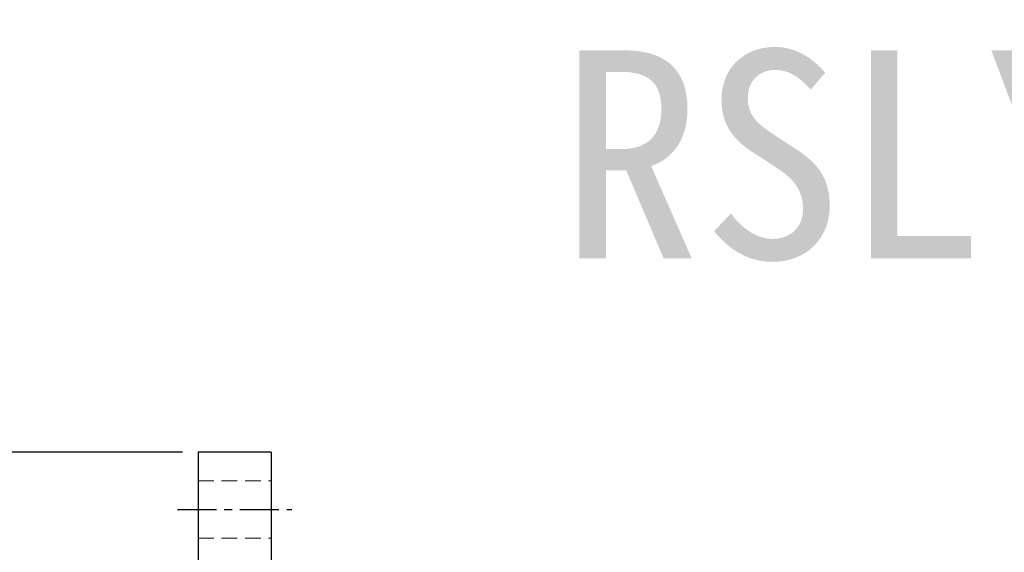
# Model space of a CAD drawing. Header units: millimetres. Extents: x -60 to 402, y -73 to 85.
# Tile 52 of 105: x 96 to 190, y 33 to 85. Entities that reach past the tile are written whole.
import ezdxf
from ezdxf.enums import TextEntityAlignment as Align

# ---------------------------------------------------------------- set-up
doc = ezdxf.new("R2010")
doc.units = ezdxf.units.MM
doc.linetypes.add('CENTER', pattern=[2, 1.25, -0.25, 0.25, -0.25])
doc.linetypes.add('DASHED', pattern=[0.75, 0.5, -0.25])
for name, color, linetype in [('CHA', 7, 'Continuous'), ('CL', 1, 'CENTER'), ('DIM', 4, 'Continuous'), ('HID', 2, 'DASHED'), ('OUT', 3, 'Continuous')]:
    doc.layers.add(name, color=color, linetype=linetype)
doc.styles.add('DIM-7', font='SIMPLEX.shx', dxfattribs={"width": 0.7, "bigfont": 'chineset.shx'})
doc.styles.add('T', font='kaiu.ttf')
doc.dimstyles.new('CNS', dxfattribs={"dimtxt": 3.5, "dimasz": 2.5, "dimexe": 1, "dimexo": 1.5, "dimgap": 0.09, "dimtad": 0, "dimdsep": 46, "dimtxsty": 'DIM-7', "dimcen": 0.09, "dimclrd": 1, "dimclre": 1, "dimclrt": 4, "dimadec": 0, "dimazin": 0, "dimtfac": 1, "dimtix": 1, "dimtmove": 2, "dimatfit": 3, "dimfxl": 1, "dimtvp": 0.971429, "dimtolj": 1, "dimarcsym": 0})

# ---------------------------------------------------------------- blocks, each defined once
blk = doc.blocks.new('*D4')
at = {"layer": 'DEFPOINTS', "color": 0}
for p in [(73.389, 43), (113, 43), (113, -43)]:
    blk.add_point(p, dxfattribs=at)
at = {"layer": 'DIM', "color": 0, "lineweight": -2}
for p, q in [((111.5, 43), (72.389, 43)), ((73.389, -40.5), (73.389, 40.5)), ((111.5, -43), (72.389, -43))]:
    blk.add_line(p, q, dxfattribs=at)
at = {"layer": 'DIM', "color": 0}
for points in [[(72.973, 40.5), (73.806, 40.5), (73.389, 43)], [(72.973, -40.5), (73.806, -40.5), (73.389, -43)]]:
    blk.add_solid(points, dxfattribs=at)
at = {"layer": 'DIM', "color": 0, "insert": (69.989, 0), "char_height": 3.5, "attachment_point": 5, "rotation": 90, "style": 'DIM-7'}
blk.add_mtext('\\A1;%%C86', dxfattribs=at)

msp = doc.modelspace()

# ---------------------------------------------------------------- linework, layer by layer
at = {"layer": 'CL', "color": 0, "ltscale": 3}
msp.add_line((111, 37.5), (122, 37.5), dxfattribs=at)
at = {"layer": 'HID', "color": 0, "lineweight": 15, "ltscale": 3}
for p, q in [((113, 40.25), (120, 40.25)), ((113, 34.75), (120, 34.75))]:
    msp.add_line(p, q, dxfattribs=at)
at = {"layer": 'OUT', "color": 0, "linetype": 'Continuous'}
for p, q in [((120, 43), (113, 43)), ((113, 43), (113, 0)), ((120, 43), (120, 0))]:
    msp.add_line(p, q, dxfattribs=at)

# ---------------------------------------------------------------- texts
at = {"layer": 'CHA', "style": 'T'}
msp.add_text('RSLY2525', height=20, dxfattribs=at).set_placement((202.095, 71.625), align=Align.MIDDLE)

# ---------------------------------------------------------------- dimensions: what is measured, and where the dimension line sits
at = {"layer": 'DIM', "color": 0}
dim = msp.add_linear_dim(base=(73.389, 43), p1=(113, -43), p2=(113, 43), angle=90, text='%%C<>', dimstyle='CNS', override={"dimclrd": 0, "dimclre": 0, "dimclrt": 0}, dxfattribs=at)
dim.commit()
dim.dimension.update_dxf_attribs({"geometry": '*D4', "text_midpoint": (69.989, 0)})

doc.saveas('drawing.dxf')
